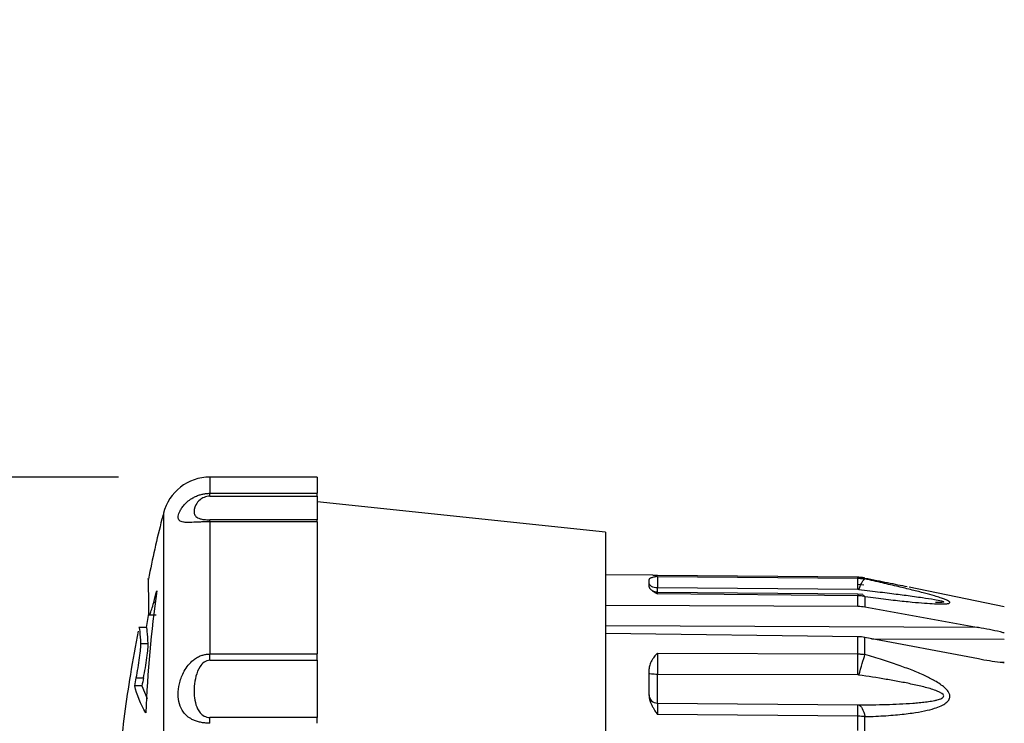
# Model space of a CAD drawing. Header units: millimetres. Extents: x 19 to 819, y 19 to 629.
# Tile 20 of 31: x 408 to 449, y 269 to 298. Entities that reach past the tile are written whole.
import ezdxf

# ---------------------------------------------------------------- set-up
doc = ezdxf.new("R2010")
doc.units = ezdxf.units.MM
doc.header["$LTSCALE"] = 3
doc.linetypes.add('SLD-Solid', pattern=[0])
doc.layers.add('DIMENSIONS', color=140, linetype='SLD-Solid', lineweight=25)
doc.styles.add('SLDTEXTSTYLE0', font='TXT', dxfattribs={"width": 0.7})
doc.dimstyles.new('SLDDIMSTYLE2', dxfattribs={"dimtxt": 6.474023, "dimasz": 9.906, "dimexe": 0, "dimexo": 0.0625, "dimgap": 1.618506, "dimtad": 0, "dimtih": 1, "dimtoh": 1, "dimrnd": 1e-09, "dimzin": 12, "dimdsep": 46, "dimtxsty": 'SLDTEXTSTYLE0', "dimsah": 1, "dimcen": 0.09, "dimadec": 0, "dimazin": 3, "dimtfac": 1, "dimtmove": 0, "dimatfit": 0, "dimfxl": 0, "dimfrac": 2, "dimtolj": 1, "dimtzin": 12, "dimarcsym": 0})

# ---------------------------------------------------------------- blocks, each defined once
blk = doc.blocks.new('_D_7')
at = {"layer": 'DIMENSIONS'}
for p, q in [((381.189, 279.162), (381.189, 298.212)), ((411.818, 279.162), (371.664, 279.162)), ((371.57, 261.216), (369.396, 261.216)), ((369.396, 261.216), (369.396, 250.927)), ((390.808, 261.216), (392.982, 261.216)), ((392.982, 261.216), (392.982, 250.927)), ((369.396, 250.927), (371.57, 250.927)), ((392.982, 250.927), (390.808, 250.927)), ((411.818, 239.362), (371.664, 239.362)), ((381.189, 239.362), (381.189, 220.312))]:
    blk.add_line(p, q, dxfattribs=at)
for points in [[(381.189, 279.162), (382.713, 289.068), (379.665, 289.068)], [(381.189, 239.362), (379.665, 229.456), (382.713, 229.456)]]:
    blk.add_solid(points, dxfattribs=at)
at = {"layer": 'DIMENSIONS', "char_height": 6.35, "attachment_point": 1, "style": 'SLDTEXTSTYLE0'}
for s, insert in [('%%c', (366.682, 270.851)), ('39.8', (376.457, 270.851)), ('1.57', (371.57, 259.112))]:
    blk.add_mtext(s, dxfattribs=dict(at, insert=insert))

msp = doc.modelspace()

# ---------------------------------------------------------------- linework, layer by layer
for p, q in [((420.1, 279.162), (415.628, 279.162)), ((415.628, 279.162), (415.628, 278.487)), ((420.1, 279.162), (420.1, 278.487)), ((415.628, 278.487), (420.1, 278.487)), ((415.628, 278.366), (420.1, 278.366)), ((420.1, 278.366), (420.1, 278.487)), ((420.1, 278.366), (420.1, 277.38)), ((432.1, 276.862), (420.1, 278.124)), ((413.689, 277.653), (413.689, 240.872)), ((420.1, 277.38), (415.628, 277.38)), ((415.628, 277.295), (415.628, 271.793)), ((420.1, 277.295), (415.628, 277.295)), ((420.1, 277.295), (420.1, 277.38)), ((420.1, 277.295), (420.1, 271.793)), ((432.1, 276.862), (432.1, 259.262)), ((434.075, 275.07), (432.1, 275.087)), ((433.92, 274.591), (433.92, 274.901)), ((434.267, 275.062), (434.075, 275.067)), ((442.622, 274.989), (434.265, 275.062)), ((442.622, 274.988), (434.267, 275.062)), ((434.267, 275.018), (442.622, 274.948)), ((442.622, 274.948), (442.622, 274.988)), ((442.914, 274.957), (442.914, 274.916)), ((442.622, 274.483), (434.267, 274.541)), ((434.267, 274.367), (434.267, 274.541)), ((442.661, 274.48), (442.622, 274.483)), ((442.861, 274.664), (442.623, 274.684)), ((444.676, 274.598), (444.673, 274.598)), ((448.72, 273.756), (444.761, 274.58)), ((442.623, 274.279), (434.266, 274.358)), ((442.622, 274.216), (434.267, 274.296)), ((442.622, 273.78), (442.622, 274.216)), ((442.828, 274.264), (442.623, 274.279)), ((442.827, 274.256), (442.914, 274.187)), ((442.914, 274.187), (442.914, 273.753)), ((413.367, 273.94), (413.283, 273.94)), ((432.1, 273.826), (442.622, 273.78)), ((442.914, 273.753), (447.64, 272.895)), ((413.072, 273.473), (412.969, 272.898)), ((413.092, 273.417), (413.393, 273.417)), ((412.973, 272.898), (412.671, 272.898)), ((447.64, 272.895), (432.1, 272.96)), ((442.622, 272.511), (432.1, 272.642)), ((442.622, 271.796), (442.622, 272.511)), ((442.914, 271.768), (442.914, 272.482)), ((447.64, 271.585), (442.914, 272.482)), ((443.187, 272.43), (448.72, 272.407)), ((412.75, 272.226), (413.052, 272.226)), ((415.628, 271.793), (420.1, 271.793)), ((420.1, 271.534), (420.1, 271.793)), ((434.267, 271.833), (442.622, 271.796)), ((415.628, 271.534), (420.1, 271.534)), ((420.1, 271.534), (420.1, 269.143)), ((433.92, 270.067), (433.92, 271.168)), ((448.72, 271.437), (448.553, 271.439)), ((412.559, 270.805), (412.86, 270.805)), ((434.267, 269.744), (434.267, 270.943)), ((442.622, 270.919), (434.267, 270.943)), ((412.793, 270.468), (412.491, 270.468)), ((412.793, 270.468), (413.01, 269.939)), ((434.267, 269.744), (442.622, 269.672)), ((442.622, 269.672), (442.661, 269.672)), ((420.1, 269.143), (415.628, 269.143)), ((420.1, 268.905), (420.1, 269.143)), ((442.622, 269.198), (434.267, 269.271)), ((442.622, 268.608), (442.622, 269.198)), ((442.914, 268.587), (442.914, 269.182))]:
    msp.add_line(p, q)
msp.add_arc((415.628, 277.162), 2, 90, 165.806)
for points, knots in [([(415.628, 277.295), (415.599, 277.295), (415.54, 277.295), (415.451, 277.294), (415.363, 277.293), (415.276, 277.291), (415.16, 277.287), (415.023, 277.281), (414.845, 277.274), (414.668, 277.27), (414.475, 277.283), (414.34, 277.342), (414.289, 277.481), (414.329, 277.656), (414.418, 277.826), (414.521, 277.972), (414.669, 278.127), (414.845, 278.26), (415.023, 278.356), (415.178, 278.417), (415.332, 278.458), (415.48, 278.482), (415.579, 278.485), (415.628, 278.487)], [0, 0, 0, 0, 0.017854, 0.03582, 0.054005, 0.072511, 0.091433, 0.129243, 0.167314, 0.228933, 0.290835, 0.398116, 0.499848, 0.601538, 0.655375, 0.709341, 0.771405, 0.832696, 0.870739, 0.908558, 0.939816, 0.970141, 1, 1, 1, 1]), ([(415.628, 278.366), (415.537, 278.366), (415.366, 278.324), (415.16, 278.185), (414.979, 277.93), (414.945, 277.688), (415.028, 277.513), (415.16, 277.433), (415.366, 277.391), (415.537, 277.38), (415.628, 277.38)], [0, 0, 0, 0, 0.0275136, 0.0550272, 0.1100544, 0.2201088, 0.2751361, 0.3301633, 0.3576769, 0.3851905, 0.3851905, 0.3851905, 0.3851905]), ([(413.685, 277.618), (413.666, 277.546), (413.421, 276.654), (413.235, 275.747), (413.064, 274.913)], [0, 0, 0, 0, 0.0803399, 1, 1, 1, 1]), ([(413.056, 274.914), (413.056, 274.922), (413.055, 274.994), (413.057, 274.684), (413.062, 274.134), (413.067, 273.634), (413.068, 273.504)], [0, 0, 0, 0, 0.043628, 0.443263, 0.854487, 1, 1, 1, 1]), ([(434.267, 275.018), (434.233, 275.012), (434.178, 275.003), (434.099, 274.988), (434.036, 274.972), (433.983, 274.955), (433.947, 274.937), (433.924, 274.919), (433.921, 274.907), (433.92, 274.901)], [0, 0, 0, 0, 0.20017, 0.331705, 0.495375, 0.641928, 0.770943, 0.889951, 1, 1, 1, 1]), ([(442.914, 274.957), (442.866, 274.966), (442.769, 274.983), (442.671, 274.986), (442.622, 274.988)], [0, 0, 0, 0, 0.500298, 1, 1, 1, 1]), ([(442.622, 274.948), (442.671, 274.946), (442.769, 274.943), (442.866, 274.925), (442.914, 274.916)], [0, 0, 0, 0, 0.499702, 1, 1, 1, 1]), ([(442.914, 274.957), (443.078, 274.924), (443.394, 274.86), (443.85, 274.767), (444.274, 274.681), (444.543, 274.625), (444.673, 274.598)], [0, 0, 0, 0, 0.275388, 0.533701, 0.775152, 1, 1, 1, 1]), ([(442.914, 274.187), (443.066, 274.168), (443.359, 274.129), (443.782, 274.076), (444.177, 274.03), (444.541, 273.99), (444.95, 273.948), (445.378, 273.91), (445.783, 273.884), (446.081, 273.875), (446.257, 273.879), (446.356, 273.89), (446.426, 273.905), (446.465, 273.932), (446.434, 273.975), (446.354, 274.022), (446.224, 274.076), (446.042, 274.139), (445.767, 274.224), (445.376, 274.332), (444.868, 274.461), (444.282, 274.603), (443.626, 274.756), (443.159, 274.861), (442.914, 274.916)], [0, 0, 0, 0, 0.055984, 0.108617, 0.157931, 0.203971, 0.246786, 0.314359, 0.371317, 0.411357, 0.445384, 0.459184, 0.472304, 0.500266, 0.519697, 0.541019, 0.565631, 0.594546, 0.628911, 0.685963, 0.753559, 0.827126, 0.90921, 1, 1, 1, 1]), ([(433.92, 274.591), (433.921, 274.584), (433.922, 274.568), (433.935, 274.543), (433.955, 274.517), (433.986, 274.484), (434.035, 274.445), (434.099, 274.401), (434.178, 274.351), (434.233, 274.317), (434.267, 274.296)], [0, 0, 0, 0, 0.081628, 0.168114, 0.25994, 0.357507, 0.50419, 0.667967, 0.799643, 1, 1, 1, 1]), ([(442.661, 274.48), (442.815, 274.462), (443.111, 274.426), (443.538, 274.374), (443.932, 274.325), (444.292, 274.28), (444.751, 274.22), (445.257, 274.151), (445.752, 274.075), (446.047, 274.021), (446.166, 273.988), (446.195, 273.974), (446.201, 273.966), (446.196, 273.959), (446.178, 273.952), (446.114, 273.943), (445.998, 273.938), (445.897, 273.941), (445.852, 273.942)], [0, 0, 0, 0, 0.110508, 0.213072, 0.307702, 0.394409, 0.473209, 0.640782, 0.763298, 0.842574, 0.86804, 0.87824, 0.887543, 0.895329, 0.903586, 0.922877, 0.966525, 1, 1, 1, 1]), ([(434.266, 274.358), (434.244, 274.36), (434.199, 274.363), (434.143, 274.381), (434.105, 274.399), (434.089, 274.409), (434.083, 274.413)], [0, 0, 0, 0, 0.353289, 0.700419, 0.876048, 1, 1, 1, 1]), ([(434.267, 274.296), (434.267, 274.32), (434.267, 274.357), (434.266, 274.353), (434.266, 274.352)], [0, 0, 0, 0, 0.638059, 1, 1, 1, 1]), ([(442.623, 274.273), (442.623, 274.274), (442.623, 274.277), (442.622, 274.24), (442.622, 274.216)], [0, 0, 0, 0, 0.374538, 1, 1, 1, 1]), ([(442.914, 274.187), (442.866, 274.195), (442.769, 274.212), (442.671, 274.215), (442.622, 274.216)], [0, 0, 0, 0, 0.500298, 1, 1, 1, 1]), ([(413.068, 273.504), (413.069, 273.452), (413.075, 273.423), (413.097, 273.413), (413.113, 273.431), (413.172, 273.553), (413.226, 273.722), (413.283, 273.94)], [0, 0, 0, 0, 0.25, 0.25, 0.5, 0.5, 1, 1, 1, 1]), ([(412.75, 272.226), (412.739, 272.407), (412.717, 272.775), (412.689, 272.954), (412.671, 272.898), (412.671, 272.898)], [0, 0, 0, 0, 0.492274, 0.998829, 1, 1, 1, 1]), ([(413.052, 272.226), (413.041, 272.407), (413.019, 272.775), (412.991, 272.954), (412.973, 272.898), (412.973, 272.898)], [0, 0, 0, 0, 0.492274, 0.998829, 1, 1, 1, 1]), ([(448.72, 272.667), (448.665, 272.682), (448.31, 272.775), (447.947, 272.84), (447.64, 272.895)], [0, 0, 0, 0, 0.155415, 1, 1, 1, 1]), ([(412.64, 272.748), (412.527, 272.145), (412.211, 270.457), (411.851, 267.656), (411.547, 264.353), (411.396, 261.032), (411.392, 257.702), (411.534, 254.368), (411.832, 251.038), (412.18, 248.274), (412.484, 246.631), (412.585, 246.087)], [0, 0, 0, 0, 0.068675, 0.192139, 0.315847, 0.439797, 0.563991, 0.688429, 0.813115, 0.938052, 1, 1, 1, 1]), ([(412.559, 270.805), (412.584, 270.932), (412.61, 271.072), (412.658, 271.358), (412.68, 271.504), (412.717, 271.772), (412.731, 271.897), (412.749, 272.099), (412.752, 272.177), (412.75, 272.226)], [0, 0, 0, 0, 0.25, 0.25, 0.5, 0.5, 0.75, 0.75, 1, 1, 1, 1]), ([(412.86, 270.805), (412.886, 270.932), (412.912, 271.072), (412.96, 271.358), (412.982, 271.504), (413.018, 271.772), (413.033, 271.897), (413.051, 272.099), (413.054, 272.177), (413.052, 272.226)], [0, 0, 0, 0, 0.25, 0.25, 0.5, 0.5, 0.75, 0.75, 1, 1, 1, 1]), ([(415.628, 268.905), (415.599, 268.905), (415.54, 268.906), (415.451, 268.913), (415.363, 268.923), (415.275, 268.937), (415.16, 268.962), (415.023, 269.002), (414.846, 269.08), (414.668, 269.196), (414.476, 269.402), (414.34, 269.701), (414.29, 270.105), (414.33, 270.476), (414.418, 270.783), (414.522, 271.029), (414.669, 271.273), (414.846, 271.47), (415.023, 271.609), (415.178, 271.695), (415.332, 271.752), (415.48, 271.787), (415.579, 271.791), (415.628, 271.793)], [0, 0, 0, 0, 0.0178651, 0.0358425, 0.054038, 0.0725531, 0.0914834, 0.1292272, 0.1673293, 0.2288512, 0.2908614, 0.3981802, 0.4998894, 0.6015447, 0.6554079, 0.7093231, 0.7714828, 0.8326821, 0.8707793, 0.9086125, 0.9399058, 0.970212, 1, 1, 1, 1]), ([(434.267, 271.833), (434.233, 271.792), (434.178, 271.725), (434.099, 271.622), (434.036, 271.527), (433.983, 271.428), (433.947, 271.336), (433.924, 271.251), (433.921, 271.195), (433.92, 271.168)], [0, 0, 0, 0, 0.200272, 0.331878, 0.495613, 0.642231, 0.771135, 0.890043, 1, 1, 1, 1]), ([(442.622, 271.796), (442.671, 271.794), (442.769, 271.791), (442.866, 271.776), (442.914, 271.768)], [0, 0, 0, 0, 0.499702, 1, 1, 1, 1]), ([(442.914, 269.182), (443.066, 269.187), (443.359, 269.197), (443.782, 269.221), (444.176, 269.251), (444.541, 269.287), (444.949, 269.339), (445.378, 269.412), (445.782, 269.513), (446.081, 269.624), (446.257, 269.722), (446.357, 269.807), (446.426, 269.895), (446.465, 270.009), (446.434, 270.148), (446.353, 270.274), (446.224, 270.406), (446.041, 270.544), (445.765, 270.712), (445.375, 270.908), (444.866, 271.122), (444.281, 271.338), (443.625, 271.557), (443.159, 271.695), (442.914, 271.768)], [0, 0, 0, 0, 0.055981, 0.1086, 0.15789, 0.203895, 0.246666, 0.3143, 0.371283, 0.411365, 0.445426, 0.459234, 0.472359, 0.500336, 0.51977, 0.541104, 0.565735, 0.594648, 0.629027, 0.686159, 0.753857, 0.827357, 0.909342, 1, 1, 1, 1]), ([(448.72, 271.426), (448.665, 271.43), (448.31, 271.456), (447.947, 271.526), (447.64, 271.585)], [0, 0, 0, 0, 0.155413, 1, 1, 1, 1]), ([(415.628, 271.534), (415.537, 271.534), (415.366, 271.459), (415.159, 271.212), (414.979, 270.724), (414.946, 270.177), (415.028, 269.676), (415.16, 269.389), (415.366, 269.198), (415.537, 269.143), (415.628, 269.143)], [0, 0, 0, 0, 0.0275135, 0.0550271, 0.1100542, 0.2201084, 0.2751355, 0.3301626, 0.3576761, 0.3851897, 0.3851897, 0.3851897, 0.3851897]), ([(442.661, 269.672), (443.041, 269.674), (443.8, 269.685), (444.633, 269.721), (445.175, 269.766), (445.438, 269.794), (445.649, 269.824), (445.79, 269.85), (445.867, 269.866), (445.978, 269.894), (446.132, 269.941), (446.265, 270.08), (446.001, 270.227), (445.69, 270.33), (445.435, 270.403), (445.171, 270.468), (444.9, 270.528), (444.626, 270.585), (444.351, 270.638), (444.073, 270.688), (443.517, 270.785), (443.041, 270.86), (442.661, 270.916)], [0, 0, 0, 0, 0.1186077, 0.2372154, 0.2668673, 0.2965193, 0.3261712, 0.3409971, 0.3484101, 0.3558231, 0.385475, 0.415127, 0.4744308, 0.5040827, 0.5337347, 0.5633866, 0.5930385, 0.6226904, 0.6523424, 0.6819943, 0.7116462, 0.8302539, 0.8302539, 0.8302539, 0.8302539]), ([(433.92, 270.067), (433.921, 270.045), (433.922, 269.999), (433.935, 269.928), (433.955, 269.852), (433.986, 269.762), (434.036, 269.653), (434.099, 269.537), (434.178, 269.409), (434.233, 269.323), (434.267, 269.271)], [0, 0, 0, 0, 0.0816921, 0.1682493, 0.2601535, 0.3578072, 0.5044244, 0.6681417, 0.7997447, 1, 1, 1, 1]), ([(442.914, 269.182), (442.866, 269.186), (442.769, 269.196), (442.671, 269.198), (442.622, 269.198)], [0, 0, 0, 0, 0.500298, 1, 1, 1, 1])]:
    msp.add_open_spline(points, degree=3, knots=knots)
for points in [[(415.628, 278.366), (415.628, 278.42), (415.628, 278.461), (415.628, 278.487)], [(415.628, 277.295), (415.628, 277.338), (415.628, 277.367), (415.628, 277.38)], [(434.267, 275.018), (434.266, 274.99), (434.266, 274.813), (434.267, 274.541)], [(442.622, 274.483), (442.623, 274.749), (442.623, 274.921), (442.622, 274.948)], [(442.661, 274.48), (442.757, 274.741), (442.851, 274.902), (442.914, 274.916)], [(413.41, 274.423), (413.177, 272.732), (413.026, 271.036), (412.956, 269.335)], [(413.283, 273.94), (413.325, 274.101), (413.367, 274.262), (413.41, 274.423)], [(434.267, 274.541), (434.176, 274.542), (433.995, 274.59), (433.92, 274.705), (433.92, 274.762)], [(442.622, 273.78), (442.721, 273.78), (442.818, 273.771), (442.914, 273.753)], [(442.914, 272.482), (442.818, 272.5), (442.721, 272.51), (442.622, 272.511)], [(415.628, 271.534), (415.628, 271.627), (415.628, 271.715), (415.628, 271.793)], [(434.267, 271.833), (434.266, 271.621), (434.266, 271.291), (434.267, 270.943)], [(442.622, 270.919), (442.623, 271.262), (442.623, 271.586), (442.622, 271.796)], [(442.661, 270.916), (442.757, 271.253), (442.851, 271.569), (442.914, 271.768)], [(412.491, 270.468), (412.514, 270.58), (412.536, 270.693), (412.559, 270.805)], [(412.86, 270.805), (412.838, 270.693), (412.815, 270.58), (412.793, 270.468)], [(434.267, 270.943), (434.176, 270.943), (433.995, 270.952), (433.92, 270.972), (433.92, 270.982)], [(442.661, 270.916), (442.648, 270.918), (442.635, 270.919), (442.622, 270.919)], [(412.956, 269.335), (412.735, 269.712), (412.58, 270.089), (412.491, 270.468)], [(433.92, 270.093), (433.92, 270.002), (433.995, 269.821), (434.176, 269.745), (434.267, 269.744)], [(434.267, 269.744), (434.266, 269.717), (434.266, 269.542), (434.267, 269.271)], [(442.622, 269.198), (442.623, 269.467), (442.623, 269.642), (442.622, 269.672)], [(442.661, 269.672), (442.757, 269.641), (442.851, 269.459), (442.914, 269.182)], [(415.628, 268.905), (415.628, 268.993), (415.628, 269.073), (415.628, 269.143)]]:
    msp.add_open_spline(points, degree=3)

# ---------------------------------------------------------------- dimensions: what is measured, and where the dimension line sits
at = {"layer": 'DIMENSIONS'}
dim = msp.add_linear_dim(base=(381.189, 239.362), p1=(415.628, 279.162), p2=(415.628, 239.362), angle=90, text='%%c<>', dimstyle='SLDDIMSTYLE2', dxfattribs=at)
dim.commit()
dim.dimension.update_dxf_attribs({"geometry": '_D_7', "text_midpoint": (381.189, 260.305), "dimtype": 160})

doc.saveas('drawing.dxf')
